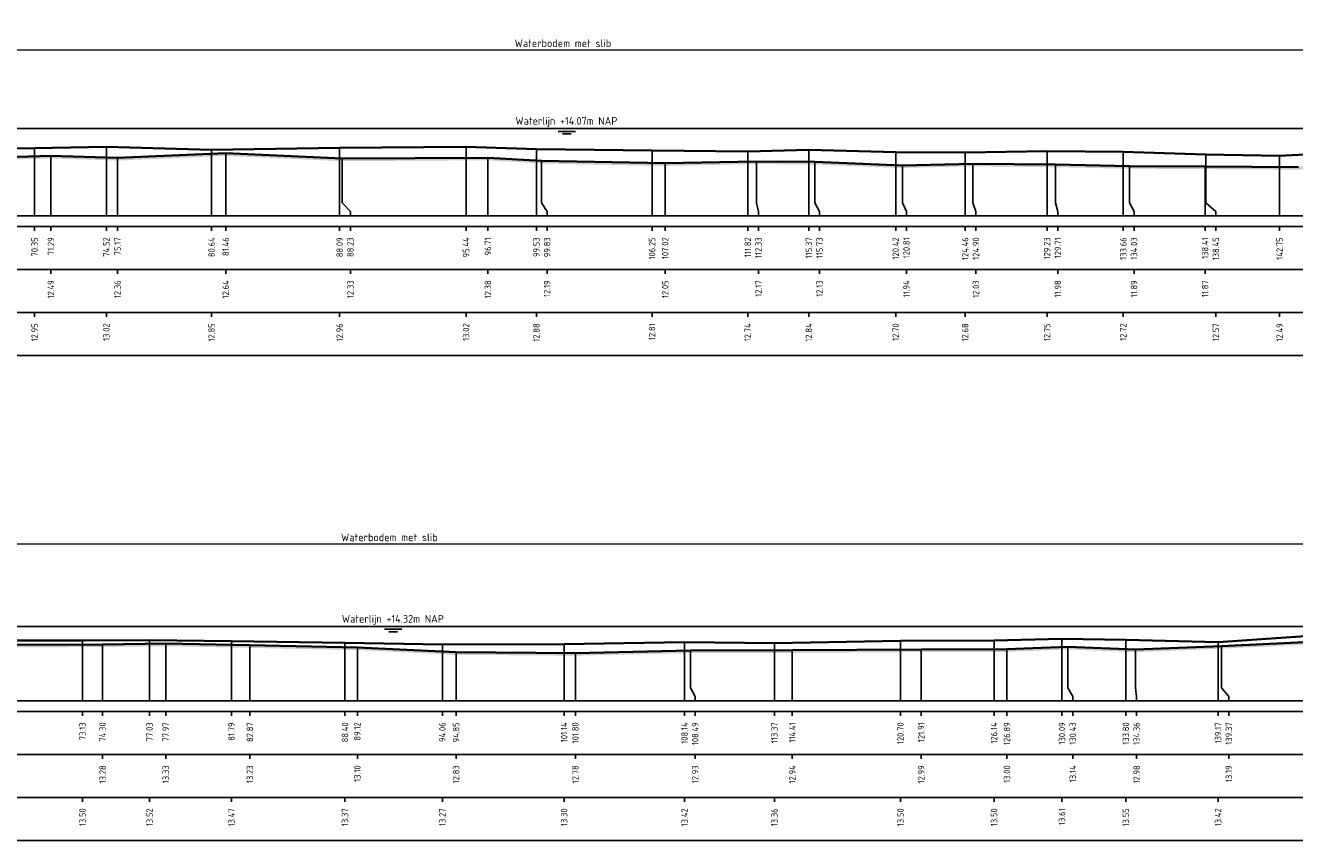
# Model space of a CAD drawing. Header units: metres. Extents: x 197882 to 206172, y 361908 to 364395.
# Tile 26 of 41: x 205854 to 205927, y 364097 to 364144. Entities that reach past the tile are written whole.
import ezdxf
from ezdxf.enums import TextEntityAlignment as Align

# ---------------------------------------------------------------- set-up
doc = ezdxf.new("R2010")
doc.units = ezdxf.units.M
doc.header["$PDMODE"] = 35
doc.header["$PDSIZE"] = 0.075
for name, color, linetype, lineweight in [('X-ME-AL-PROFIEL_BOVENKANT SLIB-GD', 42, 'Continuous', 35), ('X-ME-AL-PROFIEL_HUIDIG MAAIVELD-GD', 252, 'Continuous', 0), ('X-XX-AL-DETAIL1-M', 7, 'Continuous', 18), ('X-XX-AL-DWARSPROFIEL_PROFIELLIJN MAAIVELD-GD', 8, 'Continuous', 35), ('X-XX-AL-NAP-T18', 7, 'Continuous', 18)]:
    doc.layers.add(name, color=color, linetype=linetype, lineweight=lineweight)
doc.layers.add('X-ME-AL-PROFIEL_WATERLIJN-GD', color=150, linetype='Continuous')
doc.layers.add('X-ME-AL-PROFIELRASTER-S', color=7, linetype='Continuous')
doc.styles.add('NLCS-ISO', font='NLCS-ISO.ttf', dxfattribs={"height": 1.8})
doc.styles.add('NLCS-ISO-ANNOTATIEF-T18', font='NLCS-ISO.ttf', dxfattribs={"height": 1.8})
doc.styles.add('NLCS-ISO-ANNOTATIVE-T18', font='NLCS-ISO.ttf', dxfattribs={"height": 1.8})
doc.dimstyles.new('NLCS-ANNOTATIEF-T18-PIJL_L2_H0', dxfattribs={"dimtxt": 2.5, "dimasz": 1.8, "dimexe": 2, "dimexo": 2, "dimgap": 0.7, "dimtad": 1, "dimzin": 0, "dimdsep": 46, "dimtxsty": 'NLCS-ISO-ANNOTATIEF-T18', "dimcen": 0, "dimdle": 2, "dimclrd": 256, "dimclre": 256, "dimclrt": 10, "dimaunit": 2, "dimadec": 0, "dimazin": 0, "dimtfac": 1, "dimtdec": 3, "dimtofl": 0, "dimtmove": 0, "dimatfit": 3, "dimfxl": 2, "dimfxlon": 1, "dimtfillclr": 256, "dimtolj": 1, "dimtzin": 0, "dimlwd": -1, "dimlwe": -1, "dimarcsym": 0})

# ---------------------------------------------------------------- blocks, each defined once
blk = doc.blocks.new('SAL-PROFIELRASTER_BALK_EIND1-D')
at = {"color": 0, "linetype": 'ByBlock', "lineweight": -2, "flags": 128}
for points in [[(0, 0), (1, 0)], [(0, -2.5), (1, -2.5)], [(0, -12.5), (1, -12.5)]]:
    blk.add_lwpolyline(points, dxfattribs=at)
blk = doc.blocks.new('SAL-PROFIELRASTER_BALK_EIND2-D')
at = {"color": 0, "linetype": 'ByBlock', "lineweight": -2}
blk.add_line((1, -12.5), (0, -12.5), dxfattribs=at)
blk = doc.blocks.new('SAL-PROFIELRASTER_BALK_DATA-D')
at = {"color": 0, "linetype": 'ByBlock', "lineweight": -2}
blk.add_lwpolyline([(0, -3.5), (0, -2.5)], dxfattribs=at)
at = {"color": 0, "linetype": 'ByBlock', "lineweight": -2, "style": 'NLCS-ISO-ANNOTATIVE-T18'}
blk.add_attdef('GETAL', text='', height=1.5, rotation=90, dxfattribs=at).set_placement((0.75, -5), align=Align.RIGHT)
blk = doc.blocks.new('SAL-PROFIELRASTER_AANHAAL-D')
at = {"color": 9, "linetype": 'ByBlock', "lineweight": -2, "flags": 128}
blk.add_lwpolyline([(0, 1), (0, 0)], dxfattribs=at)
blk = doc.blocks.new('SAL-PROFIELRASTER_AANHAAL_STAGGER-D')
at = {"color": 9, "linetype": 'ByBlock', "lineweight": -2, "flags": 128}
for points in [[(0, 0), (0, -0.25)], [(0, -0.25), (1, -0.75)], [(1, -0.75), (1, -1)]]:
    blk.add_lwpolyline(points, dxfattribs=at)
blk = doc.blocks.new('*D57')
at = {"layer": 'Defpoints', "color": 0, "transparency": 16777216}
for p in [(205812.145, 364114.165), (205937.526, 364109.38), (205812.145, 364105.056)]:
    blk.add_point(p, dxfattribs=at)
at = {"layer": 'X-XX-AL-DETAIL1-M', "transparency": 16777216}
for p, q in [((205812.145, 364113.665), (205812.145, 364114.665)), ((205937.526, 364113.665), (205937.526, 364114.665)), ((205937.076, 364114.165), (205812.595, 364114.165))]:
    blk.add_line(p, q, dxfattribs=at)
for points in [[(205812.595, 364114.24), (205812.595, 364114.09), (205812.145, 364114.165)], [(205937.076, 364114.24), (205937.076, 364114.09), (205937.526, 364114.165)]]:
    blk.add_solid(points, dxfattribs=at)
at = {"layer": 'X-XX-AL-DETAIL1-M', "color": 10, "transparency": 16777216, "insert": (205874.835, 364114.565), "char_height": 0.45, "attachment_point": 5, "style": 'NLCS-ISO-ANNOTATIEF-T18'}
blk.add_mtext('\\A1;Waterbodem met slib', dxfattribs=at)
blk = doc.blocks.new('*D81')
at = {"layer": 'Defpoints', "color": 0, "transparency": 16777216}
for p in [(205816.411, 364142.891), (205816.411, 364138.328), (205953.452, 364138.328)]:
    blk.add_point(p, dxfattribs=at)
at = {"layer": 'X-XX-AL-DETAIL1-M', "transparency": 16777216}
for p, q in [((205816.411, 364142.391), (205816.411, 364143.391)), ((205953.452, 364142.391), (205953.452, 364143.391)), ((205953.002, 364142.891), (205816.861, 364142.891))]:
    blk.add_line(p, q, dxfattribs=at)
for points in [[(205816.861, 364142.966), (205816.861, 364142.816), (205816.411, 364142.891)], [(205953.002, 364142.966), (205953.002, 364142.816), (205953.452, 364142.891)]]:
    blk.add_solid(points, dxfattribs=at)
at = {"layer": 'X-XX-AL-DETAIL1-M', "color": 10, "transparency": 16777216, "insert": (205884.931, 364143.291), "char_height": 0.45, "attachment_point": 5, "style": 'NLCS-ISO-ANNOTATIEF-T18'}
blk.add_mtext('\\A1;Waterbodem met slib', dxfattribs=at)

msp = doc.modelspace()

# ---------------------------------------------------------------- hatches: boundary and pattern name
at = {"layer": 'X-ME-AL-PROFIEL_HUIDIG MAAIVELD-GD'}
h = msp.add_hatch(dxfattribs=at)
h.set_pattern_fill('AGR-MAAIVELD', color=256, scale=0.05, pattern_type=2)
h.set_pattern_definition([(45, (-14.5062, 136.6852), (-0.25000007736, 0.25000007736), []), (45, (-14.5419, 136.72093), (0, 0.50000015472), [0.3535535, -0.3535535]), (45, (-14.57763, 136.75664), (0, 0.50000015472), [0.3535535, -0.3535535]), (45, (-14.61384, 136.79286), (0, 0.50000015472), [0.3535535, -0.3535535]), (45, (-14.64906, 136.82807), (0, 0.50000015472), [0.3535535, -0.3535535]), (45, (-14.68477, 136.8638), (0, 0.50000015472), [0.3535535, -0.3535535]), (45, (-14.7205, 136.8995), (0, 0.50000015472), [0.3535535, -0.3535535]), (315, (-14.5062, 136.6852), (0.25000007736, 0.25000007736), []), (315, (-14.4705, 136.72093), (0.50000015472, -1e-16), [0.3535535, -0.3535535]), (315, (-14.43477, 136.75664), (0.50000015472, -1e-16), [0.3535535, -0.3535535]), (315, (-14.39856, 136.79286), (0.50000015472, -1e-16), [0.3535535, -0.3535535]), (315, (-14.36334, 136.82807), (0.50000015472, -1e-16), [0.3535535, -0.3535535]), (315, (-14.32763, 136.8638), (0.50000015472, -1e-16), [0.3535535, -0.3535535]), (315, (-14.2919, 136.8995), (0.50000015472, -1e-16), [0.3535535, -0.3535535])])
h.paths.add_polyline_path([(205961.782, 364139.916), (205961.782, 364139.766), (205960.128, 364139.399), (205958.165, 364139.19), (205956.819, 364138.821), (205955.04, 364138.597), (205953.913, 364138.366), (205953.756, 364138.233), (205952.711, 364138.044), (205950.235, 364137.942), (205947.445, 364137.914), (205945.074, 364137.726), (205940.861, 364137.439), (205936.728, 364137.084), (205932.466, 364136.683), (205927.707, 364135.942), (205922.272, 364135.976), (205917.884, 364135.999), (205913.572, 364136.085), (205908.758, 364136.138), (205904.668, 364136.042), (205899.586, 364136.239), (205896.188, 364136.276), (205890.878, 364136.161), (205883.688, 364136.301), (205880.568, 364136.49), (205872.086, 364136.436), (205865.317, 364136.747), (205859.025, 364136.471), (205855.154, 364136.601), (205849.947, 364136.439), (205844.759, 364136.499), (205839.971, 364136.479), (205834.18, 364136.663), (205829.069, 364136.949), (205824.736, 364137.188), (205821.931, 364137.685), (205819.702, 364137.797), (205817.648, 364138.045), (205816.411, 364138.178), (205816.269, 364138.221), (205815.327, 364138.441), (205815.139, 364138.762), (205814.709, 364138.948), (205813.523, 364139.196), (205811.415, 364139.275), (205809.482, 364139.339), (205806.901, 364139.378), (205804.365, 364139.44), (205802.289, 364139.556), (205799.43, 364139.601), (205796.83, 364139.493), (205794.339, 364139.504), (205792.254, 364139.38), (205790.426, 364139.336), (205788.038, 364139.308), (205786.013, 364139.283), (205783.859, 364139.277), (205783.859, 364139.427), (205786.013, 364139.433), (205788.038, 364139.458), (205790.426, 364139.486), (205792.254, 364139.53), (205794.339, 364139.654), (205796.83, 364139.643), (205799.43, 364139.751), (205802.289, 364139.706), (205804.365, 364139.59), (205806.901, 364139.528), (205809.482, 364139.489), (205811.415, 364139.425), (205813.523, 364139.346), (205814.709, 364139.098), (205815.139, 364138.912), (205815.327, 364138.591), (205816.269, 364138.371), (205816.411, 364138.328), (205817.648, 364138.195), (205819.702, 364137.947), (205821.931, 364137.835), (205824.736, 364137.338), (205829.069, 364137.099), (205834.18, 364136.813), (205839.971, 364136.629), (205844.759, 364136.649), (205849.947, 364136.589), (205855.154, 364136.751), (205859.025, 364136.621), (205865.317, 364136.897), (205872.086, 364136.586), (205880.568, 364136.64), (205883.688, 364136.451), (205890.878, 364136.311), (205896.188, 364136.426), (205899.586, 364136.389), (205904.668, 364136.192), (205908.758, 364136.288), (205913.572, 364136.235), (205917.884, 364136.149), (205922.272, 364136.126), (205927.707, 364136.092), (205932.466, 364136.833), (205936.728, 364137.234), (205940.861, 364137.589), (205945.074, 364137.876), (205947.445, 364138.064), (205950.235, 364138.092), (205952.711, 364138.194), (205953.756, 364138.383), (205953.913, 364138.516), (205955.04, 364138.747), (205956.819, 364138.971), (205958.165, 364139.34), (205960.128, 364139.549)])
h = msp.add_hatch(dxfattribs=at)
h.set_pattern_fill('AGR-MAAIVELD', color=256, scale=0.05, pattern_type=2)
h.set_pattern_definition([(45, (-12.59725, 158.37664), (-0.25000007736, 0.25000007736), []), (45, (-12.63297, 158.41236), (0, 0.50000015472), [0.3535535, -0.3535535]), (45, (-12.6687, 158.44807), (0, 0.50000015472), [0.3535535, -0.3535535]), (45, (-12.7049, 158.4843), (0, 0.50000015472), [0.3535535, -0.3535535]), (45, (-12.7401, 158.5195), (0, 0.50000015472), [0.3535535, -0.3535535]), (45, (-12.77583, 158.5552), (0, 0.50000015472), [0.3535535, -0.3535535]), (45, (-12.81154, 158.59093), (0, 0.50000015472), [0.3535535, -0.3535535]), (315, (-12.59725, 158.37664), (0.25000007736, 0.25000007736), []), (315, (-12.56154, 158.41236), (0.50000015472, -1e-16), [0.3535535, -0.3535535]), (315, (-12.52583, 158.44807), (0.50000015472, -1e-16), [0.3535535, -0.3535535]), (315, (-12.4896, 158.4843), (0.50000015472, -1e-16), [0.3535535, -0.3535535]), (315, (-12.4544, 158.5195), (0.50000015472, -1e-16), [0.3535535, -0.3535535]), (315, (-12.4187, 158.5552), (0.50000015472, -1e-16), [0.3535535, -0.3535535]), (315, (-12.38297, 158.59093), (0.50000015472, -1e-16), [0.3535535, -0.3535535])])
h.paths.add_polyline_path([(206019.628, 364107.483), (206016.963, 364107.637), (206012.435, 364107.721), (206007.911, 364107.803), (206004.173, 364107.97), (206002.122, 364107.951), (205997.87, 364108.047), (205993.797, 364108.38), (205991.827, 364108.576), (205990.747, 364108.84), (205989.675, 364108.944), (205988.487, 364109.06), (205987.447, 364109.159), (205987.174, 364109.214), (205986.331, 364109.383), (205984.783, 364109.757), (205983.713, 364110.097), (205982.133, 364110.2), (205980.058, 364110.311), (205977.919, 364110.388), (205976.657, 364110.577), (205973.881, 364110.49), (205971.509, 364110.557), (205968.791, 364110.521), (205966.413, 364110.449), (205963.862, 364110.424), (205961.589, 364110.577), (205958.689, 364110.515), (205956.078, 364110.624), (205953.759, 364110.535), (205951.385, 364110.404), (205948.695, 364110.296), (205946.801, 364110.485), (205946.123, 364110.254), (205945.425, 364110.082), (205943.242, 364109.756), (205941.418, 364109.64), (205939.525, 364109.486), (205938.274, 364109.312), (205937.534, 364109.389), (205936.423, 364108.179), (205935.076, 364108.142), (205932.96, 364108.689), (205929.26, 364108.531), (205923.226, 364108.245), (205918.218, 364108.035), (205914.291, 364108.198), (205910.751, 364108.054), (205905.768, 364108.046), (205898.269, 364107.996), (205892.352, 364107.99), (205885.655, 364107.835), (205878.714, 364107.885), (205872.974, 364108.16), (205866.725, 364108.289), (205861.829, 364108.387), (205858.158, 364108.336), (205853.132, 364108.317), (205848.666, 364108.445), (205843.577, 364108.329), (205837.654, 364108.07), (205834.673, 364108.16), (205830.197, 364108.237), (205826.819, 364108.155), (205824.114, 364108.365), (205820.992, 364108.637), (205818.069, 364108.596), (205816.372, 364108.86), (205814.731, 364109.169), (205813.11, 364109.133), (205812.145, 364109.38), (205811.388, 364109.439), (205810.333, 364109.63), (205809.698, 364109.912), (205807.748, 364110.094), (205805.245, 364110.119), (205802.812, 364110.07), (205800.145, 364110.08), (205797.648, 364110.106), (205795.315, 364110.109), (205793.059, 364110.088), (205790.797, 364110.065), (205788.245, 364110.156), (205785.845, 364110.21), (205783.859, 364110.206), (205783.859, 364110.056), (205785.845, 364110.06), (205788.245, 364110.006), (205790.797, 364109.915), (205793.059, 364109.938), (205795.315, 364109.959), (205797.648, 364109.956), (205800.145, 364109.93), (205802.812, 364109.92), (205805.245, 364109.969), (205807.748, 364109.944), (205809.698, 364109.762), (205810.333, 364109.48), (205811.388, 364109.289), (205812.145, 364109.23), (205813.11, 364108.983), (205814.731, 364109.019), (205816.372, 364108.71), (205818.069, 364108.446), (205820.992, 364108.487), (205824.114, 364108.215), (205826.819, 364108.005), (205830.197, 364108.087), (205834.673, 364108.01), (205837.654, 364107.92), (205843.577, 364108.179), (205848.666, 364108.295), (205853.132, 364108.167), (205858.158, 364108.186), (205861.829, 364108.237), (205866.725, 364108.139), (205872.974, 364108.01), (205878.714, 364107.735), (205885.655, 364107.685), (205892.352, 364107.84), (205898.269, 364107.846), (205905.768, 364107.896), (205910.751, 364107.904), (205914.291, 364108.048), (205918.218, 364107.885), (205923.226, 364108.095), (205929.26, 364108.381), (205932.96, 364108.539), (205935.076, 364107.992), (205936.423, 364108.029), (205937.534, 364109.239), (205938.274, 364109.162), (205939.525, 364109.336), (205941.418, 364109.49), (205943.242, 364109.606), (205945.425, 364109.932), (205946.123, 364110.104), (205946.801, 364110.335), (205948.695, 364110.146), (205951.385, 364110.254), (205953.759, 364110.385), (205956.078, 364110.474), (205958.689, 364110.365), (205961.589, 364110.427), (205963.862, 364110.274), (205966.413, 364110.299), (205968.791, 364110.371), (205971.509, 364110.407), (205973.881, 364110.34), (205976.657, 364110.427), (205977.919, 364110.238), (205980.058, 364110.161), (205982.133, 364110.05), (205983.713, 364109.947), (205984.783, 364109.607), (205986.331, 364109.233), (205987.174, 364109.064), (205987.447, 364109.009), (205988.487, 364108.91), (205989.675, 364108.794), (205990.747, 364108.69), (205991.827, 364108.426), (205993.797, 364108.23), (205997.87, 364107.897), (206002.122, 364107.801), (206004.173, 364107.82), (206007.911, 364107.653), (206012.435, 364107.571), (206016.963, 364107.487), (206019.628, 364107.333)])

# ---------------------------------------------------------------- linework, layer by layer
at = {"layer": 'X-ME-AL-PROFIEL_BOVENKANT SLIB-GD'}
for points in [[(205821.931, 364137.835), (205824.746, 364137.717), (205828.473, 364137.476), (205834.006, 364137.276), (205839.51, 364137.397), (205844.242, 364137.233), (205849.074, 364137.151), (205854.206, 364137.202), (205858.377, 364137.277), (205864.497, 364137.105), (205871.945, 364137.216), (205879.295, 364137.274), (205883.385, 364137.139), (205890.111, 364137.062), (205895.675, 364137), (205899.226, 364137.1), (205904.279, 364136.955), (205908.322, 364136.933), (205913.085, 364137.01), (205917.515, 364136.978), (205922.313, 364136.826), (205926.606, 364136.747), (205931.452, 364136.995)], [(205852.483, 364108.559), (205856.99, 364108.559), (205860.887, 364108.58), (205865.65, 364108.524), (205872.255, 364108.429), (205877.916, 364108.324), (205884.998, 364108.36), (205891.999, 364108.475), (205897.225, 364108.42), (205904.558, 364108.555), (205910, 364108.558), (205913.951, 364108.661), (205917.663, 364108.601), (205923.026, 364108.476), (205928.085, 364108.814)]]:
    msp.add_lwpolyline(points, dxfattribs=at)
at = {"layer": 'X-ME-AL-PROFIEL_WATERLIJN-GD'}
for points in [[(205816.411, 364138.328), (205953.452, 364138.328)], [(205884.657, 364138.164), (205885.657, 364138.164)], [(205884.899, 364138.019), (205885.399, 364138.019)], [(205812.145, 364109.38), (205937.526, 364109.38)], [(205874.561, 364109.216), (205875.561, 364109.216)], [(205874.803, 364109.071), (205875.303, 364109.071)]]:
    msp.add_lwpolyline(points, dxfattribs=at)
at = {"layer": 'X-XX-AL-DWARSPROFIEL_PROFIELLIJN MAAIVELD-GD'}
for points in [[(205849.947, 364136.589), (205855.154, 364136.751), (205859.025, 364136.621), (205865.317, 364136.897), (205872.086, 364136.586), (205880.568, 364136.64), (205883.688, 364136.451), (205890.878, 364136.311), (205896.188, 364136.426), (205899.586, 364136.389), (205904.668, 364136.192), (205908.758, 364136.288), (205913.572, 364136.235), (205917.884, 364136.149), (205922.272, 364136.126), (205927.707, 364136.092)], [(205853.132, 364108.317), (205858.158, 364108.336), (205861.829, 364108.387), (205866.725, 364108.289), (205872.974, 364108.16), (205878.714, 364107.885), (205885.655, 364107.835), (205892.352, 364107.99), (205898.269, 364107.996), (205905.768, 364108.046), (205910.751, 364108.054), (205914.291, 364108.198), (205918.218, 364108.035), (205923.226, 364108.245), (205929.26, 364108.531)]]:
    msp.add_lwpolyline(points, dxfattribs=at)

# ---------------------------------------------------------------- block references
at = {"layer": 'X-ME-AL-PROFIELRASTER-S'}
for p, yscale in [((205854.206, 364133.257), 3.945), ((205855.154, 364133.257), 3.494), ((205858.377, 364133.257), 4.02), ((205864.497, 364133.257), 3.848000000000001), ((205865.317, 364133.257), 3.640000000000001), ((205871.945, 364133.257), 3.959), ((205879.295, 364133.257), 4.016999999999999), ((205883.385, 364133.257), 3.882), ((205890.111, 364133.257), 3.805), ((205895.675, 364133.257), 3.743), ((205899.226, 364133.257), 3.843), ((205904.279, 364133.257), 3.698), ((205908.322, 364133.257), 3.676), ((205913.085, 364133.257), 3.753), ((205917.515, 364133.257), 3.721), ((205922.313, 364134.257), 2.569000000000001), ((205926.606, 364133.257), 3.49), ((205859.025, 364133.257), 3.364000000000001), ((205872.086, 364134.257), 2.329000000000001), ((205880.568, 364133.257), 3.382999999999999), ((205883.688, 364134.257), 2.194000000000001), ((205890.878, 364133.257), 3.054), ((205896.188, 364134.257), 2.169), ((205899.586, 364134.257), 2.132), ((205904.668, 364134.257), 1.935), ((205908.758, 364134.257), 2.031000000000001), ((205913.572, 364134.257), 1.978), ((205917.884, 364134.257), 1.891999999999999), ((205922.272, 364133.257), 2.869), ((205913.951, 364105.056), 3.605), ((205856.99, 364105.056), 3.503), ((205858.158, 364105.056), 3.279999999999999), ((205860.887, 364105.056), 3.523999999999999), ((205861.829, 364105.056), 3.331), ((205865.65, 364105.056), 3.468), ((205866.725, 364105.056), 3.233000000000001), ((205872.255, 364105.056), 3.372999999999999), ((205872.974, 364105.056), 3.103999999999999), ((205877.916, 364105.056), 3.268000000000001), ((205878.714, 364105.056), 2.829000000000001), ((205884.998, 364105.056), 3.304), ((205891.999, 364105.056), 3.419), ((205892.352, 364106.056), 1.933999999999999), ((205897.225, 364105.056), 3.364000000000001), ((205898.269, 364105.056), 2.94), ((205904.558, 364105.056), 3.499000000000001), ((205905.768, 364105.056), 2.99), ((205910, 364105.056), 3.502000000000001), ((205910.751, 364105.056), 2.997999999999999), ((205914.291, 364106.056), 2.141999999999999), ((205917.663, 364105.056), 3.545), ((205918.218, 364106.056), 1.978999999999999), ((205923.026, 364105.056), 3.42), ((205923.226, 364106.056), 2.189), ((205885.655, 364105.056), 2.779)]:
    msp.add_blockref('SAL-PROFIELRASTER_AANHAAL-D', p, dxfattribs=dict(at, yscale=yscale))
for p, xscale, zscale in [((205872.086, 364134.257), 0.4836385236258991, 0.4836385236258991), ((205883.688, 364134.257), 0.3224112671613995, 0.3224112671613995), ((205896.188, 364134.257), 0.111580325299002, 0.111580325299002), ((205899.586, 364134.257), 0.2642577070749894, 0.2642577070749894), ((205904.668, 364134.257), 0.2359504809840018, 0.2359504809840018), ((205908.758, 364134.257), 0.1890597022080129, 0.1890597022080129), ((205913.572, 364134.257), 0.1384801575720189, 0.1384801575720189), ((205917.884, 364134.257), 0.2558933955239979, 0.2558933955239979), ((205922.313, 364134.257), 0.5838894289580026, 0.5838894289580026), ((205892.352, 364106.056), 0.2715675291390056, 0.2715675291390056), ((205914.291, 364106.056), 0.2853915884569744, 0.2853915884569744), ((205918.218, 364106.056), 0.0697317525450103, 0.0697317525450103), ((205923.226, 364106.056), 0.4247157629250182, 0.4247157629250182)]:
    msp.add_blockref('SAL-PROFIELRASTER_AANHAAL_STAGGER-D', p, dxfattribs=dict(at, xscale=xscale, zscale=zscale))
at = {"layer": 'X-ME-AL-PROFIELRASTER-S', "yscale": 0.25}
for name, p, xscale, zscale in [('SAL-PROFIELRASTER_BALK_EIND1-D', (205783.859, 364133.257), 178.5481913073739, 178.5481913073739), ('SAL-PROFIELRASTER_BALK_EIND2-D', (205783.859, 364130.757), 178.5481913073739, 178.5481913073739), ('SAL-PROFIELRASTER_BALK_EIND2-D', (205783.859, 364128.257), 178.5481913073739, 178.5481913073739), ('SAL-PROFIELRASTER_BALK_EIND1-D', (205783.859, 364105.056), 237.532909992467, 237.532909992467), ('SAL-PROFIELRASTER_BALK_EIND2-D', (205783.859, 364102.556), 237.532909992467, 237.532909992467), ('SAL-PROFIELRASTER_BALK_EIND2-D', (205783.859, 364100.056), 237.532909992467, 237.532909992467)]:
    msp.add_blockref(name, p, dxfattribs=dict(at, xscale=xscale, zscale=zscale))
at = {"layer": 'X-ME-AL-PROFIELRASTER-S', "xscale": 0.25, "yscale": 0.25, "zscale": 0.25}
for p, values in [((205854.206, 364133.257), {'GETAL': '70.35'}), ((205855.154, 364133.257), {'GETAL': '71.29'}), ((205858.377, 364133.257), {'GETAL': '74.52'}), ((205859.025, 364133.257), {'GETAL': '75.17'}), ((205864.497, 364133.257), {'GETAL': '80.64'}), ((205865.317, 364133.257), {'GETAL': '81.46'}), ((205871.945, 364133.257), {'GETAL': '88.09'}), ((205872.57, 364133.257), {'GETAL': '88.23'}), ((205879.295, 364133.257), {'GETAL': '95.44'}), ((205880.568, 364133.257), {'GETAL': '96.71'}), ((205883.385, 364133.257), {'GETAL': '99.53'}), ((205884.01, 364133.257), {'GETAL': '99.83'}), ((205890.111, 364133.257), {'GETAL': '106.25'}), ((205890.878, 364133.257), {'GETAL': '107.02'}), ((205895.675, 364133.257), {'GETAL': '111.82'}), ((205896.3, 364133.257), {'GETAL': '112.33'}), ((205899.226, 364133.257), {'GETAL': '115.37'}), ((205899.851, 364133.257), {'GETAL': '115.73'}), ((205904.279, 364133.257), {'GETAL': '120.42'}), ((205904.904, 364133.257), {'GETAL': '120.81'}), ((205908.322, 364133.257), {'GETAL': '124.46'}), ((205908.947, 364133.257), {'GETAL': '124.90'}), ((205913.085, 364133.257), {'GETAL': '129.23'}), ((205913.71, 364133.257), {'GETAL': '129.71'}), ((205917.515, 364133.257), {'GETAL': '133.66'}), ((205918.14, 364133.257), {'GETAL': '134.03'}), ((205922.272, 364133.257), {'GETAL': '138.41'}), ((205922.897, 364133.257), {'GETAL': '138.45'}), ((205926.606, 364133.257), {'GETAL': '142.75'}), ((205855.154, 364130.757), {'GETAL': '12.49'}), ((205859.025, 364130.757), {'GETAL': '12.36'}), ((205865.317, 364130.757), {'GETAL': '12.64'}), ((205872.57, 364130.757), {'GETAL': '12.33'}), ((205880.568, 364130.757), {'GETAL': '12.38'}), ((205884.01, 364130.757), {'GETAL': '12.19'}), ((205890.878, 364130.757), {'GETAL': '12.05'}), ((205896.3, 364130.757), {'GETAL': '12.17'}), ((205899.851, 364130.757), {'GETAL': '12.13'}), ((205904.904, 364130.757), {'GETAL': '11.94'}), ((205908.947, 364130.757), {'GETAL': '12.03'}), ((205913.71, 364130.757), {'GETAL': '11.98'}), ((205918.14, 364130.757), {'GETAL': '11.89'}), ((205922.272, 364130.757), {'GETAL': '11.87'}), ((205854.206, 364128.257), {'GETAL': '12.95'}), ((205858.377, 364128.257), {'GETAL': '13.02'}), ((205864.497, 364128.257), {'GETAL': '12.85'}), ((205871.945, 364128.257), {'GETAL': '12.96'}), ((205879.295, 364128.257), {'GETAL': '13.02'}), ((205883.385, 364128.257), {'GETAL': '12.88'}), ((205890.111, 364128.257), {'GETAL': '12.81'}), ((205895.675, 364128.257), {'GETAL': '12.74'}), ((205899.226, 364128.257), {'GETAL': '12.84'}), ((205904.279, 364128.257), {'GETAL': '12.70'}), ((205908.322, 364128.257), {'GETAL': '12.68'}), ((205913.085, 364128.257), {'GETAL': '12.75'}), ((205917.515, 364128.257), {'GETAL': '12.72'}), ((205922.897, 364128.257), {'GETAL': '12.57'}), ((205926.606, 364128.257), {'GETAL': '12.49'}), ((205856.99, 364105.056), {'GETAL': '73.13'}), ((205858.158, 364105.056), {'GETAL': '74.30'}), ((205860.887, 364105.056), {'GETAL': '77.03'}), ((205861.829, 364105.056), {'GETAL': '77.97'}), ((205865.65, 364105.056), {'GETAL': '81.79'}), ((205866.725, 364105.056), {'GETAL': '82.87'}), ((205872.255, 364105.056), {'GETAL': '88.40'}), ((205872.974, 364105.056), {'GETAL': '89.12'}), ((205877.916, 364105.056), {'GETAL': '94.06'}), ((205878.714, 364105.056), {'GETAL': '94.85'}), ((205884.998, 364105.056), {'GETAL': '101.14'}), ((205885.655, 364105.056), {'GETAL': '101.80'}), ((205891.999, 364105.056), {'GETAL': '108.14'}), ((205892.624, 364105.056), {'GETAL': '108.49'}), ((205897.225, 364105.056), {'GETAL': '113.37'}), ((205898.269, 364105.056), {'GETAL': '114.41'}), ((205904.558, 364105.056), {'GETAL': '120.70'}), ((205905.768, 364105.056), {'GETAL': '121.91'}), ((205910, 364105.056), {'GETAL': '126.14'}), ((205910.751, 364105.056), {'GETAL': '126.89'}), ((205913.951, 364105.056), {'GETAL': '130.09'}), ((205914.576, 364105.056), {'GETAL': '130.43'}), ((205917.663, 364105.056), {'GETAL': '133.80'}), ((205918.288, 364105.056), {'GETAL': '134.36'}), ((205923.026, 364105.056), {'GETAL': '139.17'}), ((205923.651, 364105.056), {'GETAL': '139.37'}), ((205858.158, 364102.556), {'GETAL': '13.28'}), ((205861.829, 364102.556), {'GETAL': '13.33'}), ((205866.725, 364102.556), {'GETAL': '13.23'}), ((205872.974, 364102.556), {'GETAL': '13.10'}), ((205878.714, 364102.556), {'GETAL': '12.83'}), ((205885.655, 364102.556), {'GETAL': '12.78'}), ((205892.624, 364102.556), {'GETAL': '12.93'}), ((205898.269, 364102.556), {'GETAL': '12.94'}), ((205905.768, 364102.556), {'GETAL': '12.99'}), ((205910.751, 364102.556), {'GETAL': '13.00'}), ((205914.576, 364102.556), {'GETAL': '13.14'}), ((205918.288, 364102.556), {'GETAL': '12.98'}), ((205923.651, 364102.556), {'GETAL': '13.19'}), ((205856.99, 364100.056), {'GETAL': '13.50'}), ((205860.887, 364100.056), {'GETAL': '13.52'}), ((205865.65, 364100.056), {'GETAL': '13.47'}), ((205872.255, 364100.056), {'GETAL': '13.37'}), ((205877.916, 364100.056), {'GETAL': '13.27'}), ((205884.998, 364100.056), {'GETAL': '13.30'}), ((205891.999, 364100.056), {'GETAL': '13.42'}), ((205897.225, 364100.056), {'GETAL': '13.36'}), ((205904.558, 364100.056), {'GETAL': '13.50'}), ((205910, 364100.056), {'GETAL': '13.50'}), ((205913.951, 364100.056), {'GETAL': '13.61'}), ((205917.663, 364100.056), {'GETAL': '13.55'}), ((205923.026, 364100.056), {'GETAL': '13.42'})]:
    msp.add_blockref('SAL-PROFIELRASTER_BALK_DATA-D', p, dxfattribs=at).add_auto_attribs(values)

# ---------------------------------------------------------------- texts
at = {"layer": 'X-XX-AL-NAP-T18', "color": 10, "char_height": 0.45, "width": 15.43377, "attachment_point": 7, "style": 'NLCS-ISO'}
for s, insert in [('Waterlijn +14.07m NAP', (205882.168, 364138.417)), ('Waterlijn +14.32m NAP', (205872.073, 364109.469))]:
    msp.add_mtext(s, dxfattribs=dict(at, insert=insert))

# ---------------------------------------------------------------- dimensions: what is measured, and where the dimension line sits
at = {"layer": 'X-XX-AL-DETAIL1-M'}
for base, p1, p2, picture, middle in [((205816.411, 364142.891), (205953.452, 364138.328), (205816.411, 364138.328), '*D81', (205884.931, 364142.891)), ((205812.145, 364114.165), (205937.526, 364109.38), (205812.145, 364105.056), '*D57', (205874.835, 364114.165))]:
    dim = msp.add_linear_dim(base=base, p1=p1, p2=p2, text='Waterbodem met slib', dimstyle='NLCS-ANNOTATIEF-T18-PIJL_L2_H0', dxfattribs=at)
    dim.commit()
    dim.dimension.update_dxf_attribs({"geometry": picture, "text_midpoint": middle, "dimtype": 160})

doc.saveas('drawing.dxf')
